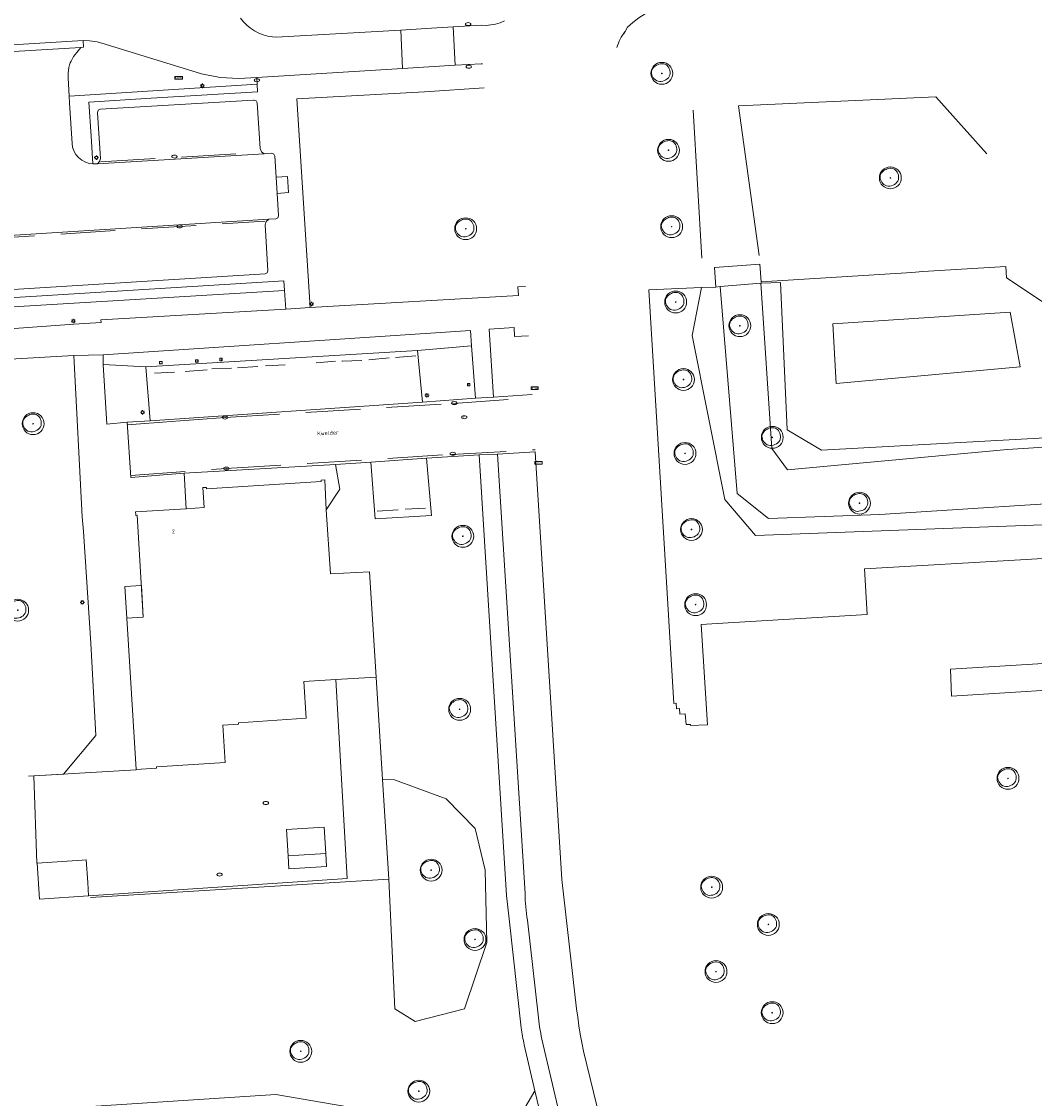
# Model space of a CAD drawing. Header units: metres. Extents: x 162108 to 162858, y 502368 to 503171.
# Tile 24 of 38: x 162311 to 162403, y 502826 to 502924. Entities that reach past the tile are written whole.
import ezdxf
from ezdxf.enums import TextEntityAlignment as Align

# ---------------------------------------------------------------- set-up
doc = ezdxf.new("R2010")
doc.units = ezdxf.units.M
doc.linetypes.add('RI-HWA-SO', pattern=[7.4, 5, -2.4])
for name, color, linetype, lineweight, true_color in [('B-PV-GR-BEPLANTING_CULTUUR_BOSPLANTSOEN-GV', 7, 'Continuous', 13, 0x99cc00), ('B-PV-GR-BEPLANTING_CULTUUR_HEESTERS-GV', 7, 'Continuous', 13, 0x99cc00), ('B-PV-GR-BEPLANTING_CULTUUR_ROOS-GV', 7, 'Continuous', 18, 0x99cc00), ('B-PV-GR-BEPLANTING_CULTUUR_VASTE PLANTENVAK-GV', 7, 'Continuous', 13, 0x99cc00), ('B-PV-RI-HWA_GOOT_MOLGOOT-G', 150, 'RI-HWA-SO', 18, 0x007fff), ('B-WE-GR-BOOM-S', 3, 'Continuous', 18, 0x00ff00)]:
    doc.layers.add(name, color=color, linetype=linetype, lineweight=lineweight, true_color=true_color)
for name, color, linetype, lineweight in [('B-PV-IE-MEUBILAIR-S', 252, 'Continuous', 13), ('B-PV-IE-MEUBILAIR_WEGMEUBILAIR-G', 252, 'Continuous', 13), ('B-PV-IE-TERREINAFSCHEIDING_KUNSTMATIG_HEKWERK-G', 252, 'IE-TERREINAFSCHEIDING-KUNSTMATIG-OPEN', 13), ('B-PV-OG-BEBOUWING-GV', 7, 'Continuous', 18), ('B-PV-OG-BEBOUWING-T18', 7, 'Continuous', 18), ('B-PV-OG-BEBOUWING_LUIFEL-GV', 7, 'Continuous', 18), ('B-PV-OG-TERREIN_BEGROEID-GV', 7, 'Continuous', 13), ('B-PV-OG-TERREIN_ERF-GV', 252, 'Continuous', 13), ('B-PV-OG-TOPOGRAFIE-T18', 7, 'Continuous', 18), ('B-PV-VH-GESLOTENVERHARDING_ASFALT-GV', 252, 'Continuous', 13), ('B-PV-VH-OPENVERHARDING_BETONELEMENT-GV', 252, 'Continuous', 13), ('B-PV-VH-OPENVERHARDING_BETONSTRAATSTEEN-GV', 252, 'Continuous', 13), ('B-PV-VH-OPENVERHARDING_STRAATBAKSTEEN-GV', 252, 'Continuous', 13), ('B-PV-VH-OPENVERHARDING_TEGEL-GV', 252, 'Continuous', 13)]:
    doc.layers.add(name, color=color, linetype=linetype, lineweight=lineweight)
doc.styles.add('NLCS-ISO', font='NLCS-ISO.ttf')
doc.styles.add('NLCS-ISO-M200-T18', font='NLCS-ISO.ttf', dxfattribs={"height": 1.8})
doc.linetypes.add('IE-TERREINAFSCHEIDING-KUNSTMATIG-OPEN', pattern='A,7,-1.5,[67,NLCS.SHX,S=0.75,R=0,X=0,Y=0],-1.5', length=10)

# ---------------------------------------------------------------- blocks, each defined once
blk = doc.blocks.new('SIE-MEUBILAIR_BORD_STRAATNAAM-SO')
blk.add_lwpolyline([(-1.62, -0.62), (1.62, -0.62), (1.62, 0.62), (-1.62, 0.62)], close=True)
at = {"style": 'NLCS-ISO'}
blk.add_text('straat', height=0.75, dxfattribs=at).set_placement((0, 0.08), align=Align.MIDDLE_CENTER)
blk = doc.blocks.new('SIE-MEUBILAIR_BORD_VERKEER-SO')
blk.add_lwpolyline([(-0.5625, -0.5625), (0.5625, -0.5625), (0.5625, 0.5625), (-0.5625, 0.5625)], close=True)
at = {"style": 'NLCS-ISO'}
blk.add_text('vb', height=0.75, dxfattribs=at).set_placement((0, 0), align=Align.MIDDLE_CENTER)
blk = doc.blocks.new('SIE-MEUBILAIR_PAAL_LICHTMAST-SO')
for points in [[(-0.62, 0), (-1, 0)], [(-0.71, 0.71), (-0.44, 0.44)], [(0, 1), (0, 0.62)], [(0.44, 0.44), (0.71, 0.71)], [(1, 0), (0.62, 0)], [(-0.71, -0.71), (-0.44, -0.44)], [(0, -0.62), (0, -1)], [(0.44, -0.44), (0.71, -0.71)]]:
    blk.add_lwpolyline(points)
blk.add_circle((0, 0), 0.5)
blk = doc.blocks.new('SIE-MEUBILAIR_PUT_KOLK-SO')
blk.add_ellipse((0, 0), major_axis=(1.25, 0), ratio=0.54)
blk = doc.blocks.new('SIE-MEUBILAIR_PUT_RIOOLPUT-SO')
blk.add_ellipse((0, 0), major_axis=(1.25, 0), ratio=0.54)
at = {"style": 'NLCS-ISO'}
blk.add_text('ri', height=0.75, dxfattribs=at).set_placement((-0.04, 0.07), align=Align.MIDDLE_CENTER)
blk = doc.blocks.new('SGR-BOOM_03')
blk.add_lwpolyline([(2.39, 3.6), (2.81, 3.14), (3.17, 2.6), (3.46, 1.98), (3.66, 1.31), (3.77, 0.62), (3.77, -0.08), (3.65, -0.77), (3.39, -1.41), (3, -2), (2.49, -2.52), (1.88, -2.96), (1.21, -3.31), (0.49, -3.56), (-0.26, -3.7), (-0.99, -3.72), (-1.7, -3.6), (-2.35, -3.35), (-2.94, -2.98), (-3.46, -2.51), (-3.9, -1.97), (-4.25, -1.38), (-4.52, -0.76), (-4.68, -0.13), (-4.73, 0.48), (-4.67, 1.06), (-4.5, 1.6), (-4.24, 2.1), (-3.91, 2.55), (-3.5, 2.97), (-3.03, 3.33), (-2.53, 3.65), (-1.98, 3.92), (-1.42, 4.14), (-0.84, 4.29), (-0.26, 4.39), (0.31, 4.41), (0.87, 4.35), (1.41, 4.2), (1.92, 3.95)], close=True)
for radius in [5, 0.15]:
    blk.add_circle((0, 0), radius)

msp = doc.modelspace()

# ---------------------------------------------------------------- linework, layer by layer
at = {"layer": 'B-PV-GR-BEPLANTING_CULTUUR_BOSPLANTSOEN-GV'}
for points in [[(162374.086, 502899.966), (162372.78, 502899.914), (162371.936, 502895.535), (162374.931, 502880.525), (162377.714, 502877.261), (162408.875, 502878.413), (162411.014, 502876.694), (162411.709, 502868.185), (162413.006, 502867.167), (162440.166, 502868.492), (162442.036, 502876.456), (162444.96, 502888.826), (162443.211, 502886.067), (162439.883, 502872.17), (162436.868, 502869.827), (162416.453, 502868.412), (162413.369, 502869.283), (162411.792, 502879.361), (162410.872, 502880.558), (162389.096, 502879.166), (162378.92, 502878.791), (162376.039, 502881.087), (162374.484, 502900.001)], [(162343.612, 502854.93), (162344.186, 502845.831), (162344.744, 502833.962), (162346.603, 502832.795), (162351.127, 502833.982), (162353.155, 502840.022), (162353.01, 502846.643), (162352.092, 502850.451), (162349.444, 502853.179), (162344.698, 502854.915)]]:
    msp.add_lwpolyline(points, close=True, dxfattribs=at)
msp.add_lwpolyline([(162411.275, 502885.767), (162400.777, 502885.105), (162380.645, 502883.241), (162379.224, 502885.211), (162378.225, 502900.329), (162374.484, 502900.001), (162376.039, 502881.087), (162378.92, 502878.791), (162389.096, 502879.166), (162410.872, 502880.558)], dxfattribs=at)
at = {"layer": 'B-PV-GR-BEPLANTING_CULTUUR_HEESTERS-GV'}
msp.add_lwpolyline([(162330.633, 502924.552), (162330.906, 502924.212), (162331.213, 502923.901), (162331.551, 502923.625), (162331.915, 502923.385), (162332.303, 502923.184), (162332.71, 502923.026), (162333.131, 502922.91), (162333.561, 502922.839), (162333.893, 502922.815), (162345.285, 502923.467), (162347.62, 502923.61), (162350.089, 502923.761), (162352.64, 502923.902), (162353.08, 502923.894), (162353.518, 502923.93), (162353.95, 502924.012), (162354.371, 502924.138), (162354.776, 502924.308)], dxfattribs=at)
at = {"layer": 'B-PV-GR-BEPLANTING_CULTUUR_ROOS-GV'}
for points in [[(162314.989, 502916.78), (162315.226, 502913.091), (162315.282, 502912.751), (162315.401, 502912.412), (162315.586, 502912.087), (162315.831, 502911.797), (162316.126, 502911.558), (162316.454, 502911.38), (162316.794, 502911.268), (162317.137, 502911.218), (162316.966, 502913.752), (162316.756, 502916.872), (162322.458, 502917.225), (162332.192, 502917.828), (162332.149, 502918.528), (162314.957, 502917.419), (162314.987, 502916.823)], [(162299.705, 502897.561), (162334.65, 502899.659), (162334.585, 502900.527), (162299.643, 502898.379)], [(162346.812, 502894.17), (162351.749, 502894.601), (162351.647, 502895.979), (162349.362, 502895.835), (162318.069, 502893.764), (162318.084, 502892.891), (162321.988, 502892.683)], [(162325.647, 502879.701), (162327.309, 502879.806), (162327.198, 502881.622), (162327.517, 502881.642), (162327.524, 502881.522), (162338.017, 502882.185), (162338.009, 502882.305), (162338.328, 502882.325), (162338.472, 502879.594), (162339.715, 502881.498), (162339.312, 502883.743), (162325.464, 502882.942)]]:
    msp.add_lwpolyline(points, close=True, dxfattribs=at)
at = {"layer": 'B-PV-GR-BEPLANTING_CULTUUR_VASTE PLANTENVAK-GV'}
msp.add_lwpolyline([(162401.912, 502892.656), (162401.005, 502897.682), (162384.784, 502896.592), (162385.093, 502891.135)], close=True, dxfattribs=at)
at = {"layer": 'B-PV-IE-MEUBILAIR_WEGMEUBILAIR-G'}
for points in [[(162337.557, 502893.032), (162339.329, 502893.185)], [(162339.963, 502893.187), (162339.903, 502893.191), (162341.732, 502893.254)], [(162342.352, 502893.317), (162344.217, 502893.487)], [(162344.79, 502893.524), (162346.655, 502893.668)], [(162322.754, 502892.081), (162324.583, 502892.181)], [(162325.582, 502892.248), (162327.595, 502892.399)], [(162328.014, 502892.481), (162329.812, 502892.534)], [(162330.364, 502892.581), (162332.23, 502892.709)], [(162332.912, 502892.747), (162334.719, 502892.857)], [(162345.046, 502879.595), (162343.119, 502879.482)], [(162347.553, 502879.75), (162345.692, 502879.647)]]:
    msp.add_lwpolyline(points, dxfattribs=at)
at = {"layer": 'B-PV-IE-TERREINAFSCHEIDING_KUNSTMATIG_HEKWERK-G'}
for points in [[(162402.469, 502875.062), (162408.469, 502875.417), (162409.066, 502865.836), (162403.066, 502865.481)], [(162316.923, 502844.14), (162344.186, 502845.831), (162343.612, 502854.93), (162343.022, 502864.295)], [(162321.096, 502855.859), (162321.1, 502855.809), (162311.242, 502855.252)], [(162311.724, 502855.279), (162312.012, 502847.282), (162312.038, 502847.284)]]:
    msp.add_lwpolyline(points, dxfattribs=at)
at = {"layer": 'B-PV-OG-BEBOUWING-GV'}
for points in [[(162321.045, 502879.181), (162321.051, 502879.09), (162321.171, 502879.098), (162321.743, 502869.785), (162320.246, 502869.691), (162321.096, 502855.859), (162322.962, 502855.974), (162322.955, 502856.094), (162329.213, 502856.478), (162329.003, 502859.911), (162330.449, 502860.009), (162330.442, 502860.129), (162336.627, 502860.546), (162336.42, 502863.908), (162339.334, 502864.079), (162343.022, 502864.295), (162342.431, 502873.939), (162338.868, 502873.732), (162338.472, 502879.594), (162338.328, 502882.325), (162338.009, 502882.305), (162338.017, 502882.185), (162327.524, 502881.522), (162327.517, 502881.642), (162327.198, 502881.622), (162327.309, 502879.806), (162325.647, 502879.701), (162321.031, 502879.409)], [(162334.983, 502847.965), (162335.059, 502846.768), (162338.502, 502846.981), (162338.427, 502848.179)]]:
    msp.add_lwpolyline(points, close=True, dxfattribs=at)
for points in [[(162316.152, 502847.564), (162312.038, 502847.284)], [(162312.038, 502847.284), (162312.254, 502843.981)], [(162316.663, 502845.519), (162316.528, 502847.59), (162316.152, 502847.564)], [(162316.744, 502844.287), (162316.663, 502845.519)], [(162312.254, 502843.981), (162316.744, 502844.287)]]:
    msp.add_lwpolyline(points, dxfattribs=at)
at = {"layer": 'B-PV-OG-BEBOUWING_LUIFEL-GV'}
for points in [[(162321.743, 502869.785), (162321.566, 502872.672), (162320.044, 502872.581), (162320.246, 502869.691)], [(162338.427, 502848.179), (162338.276, 502850.574), (162334.832, 502850.361), (162334.983, 502847.965)]]:
    msp.add_lwpolyline(points, close=True, dxfattribs=at)
at = {"layer": 'B-PV-OG-TERREIN_BEGROEID-GV'}
for points in [[(162314.957, 502917.419), (162332.149, 502918.528), (162332.112, 502919.139), (162330.485, 502919.04), (162328.758, 502919.119), (162327.065, 502919.466), (162318.242, 502922.188), (162317.515, 502922.373), (162316.807, 502922.484), (162316.24, 502922.51), (162316.267, 502921.898), (162316.021, 502921.865), (162315.909, 502921.727), (162315.65, 502921.407), (162315.514, 502921.239), (162315.369, 502921.039), (162315.253, 502920.849), (162315.141, 502920.632), (162315.066, 502920.454), (162315.002, 502920.271), (162314.941, 502920.051), (162314.888, 502919.766), (162314.866, 502919.545), (162314.86, 502919.366), (162314.865, 502919.19), (162314.871, 502919.101)], [(162392.019, 502901.284), (162378.254, 502900.439), (162378.263, 502900.332), (162380.012, 502900.393), (162380.625, 502886.915), (162383.766, 502885.041), (162413.068, 502886.676), (162415.778, 502884.196), (162419.103, 502880.129), (162420.191, 502875.069), (162423.254, 502873.153), (162424.653, 502873.219), (162434.739, 502876.334), (162436.583, 502877.893), (162440.208, 502886.972), (162442.09, 502889.022), (162444.96, 502888.826), (162447.272, 502898.787), (162407.691, 502896.212), (162407.657, 502896.535), (162407.136, 502896.524), (162400.673, 502900.812), (162400.604, 502901.85), (162393.033, 502901.373)], [(162299.865, 502895.457), (162315.398, 502896.558), (162317.889, 502896.734), (162317.872, 502896.97), (162334.777, 502897.956), (162334.65, 502899.659), (162299.705, 502897.561)], [(162385.093, 502891.135), (162384.784, 502896.592), (162401.005, 502897.682), (162401.912, 502892.656)], [(162346.812, 502894.17), (162347.278, 502889.433), (162352.104, 502889.808), (162351.749, 502894.601)], [(162343.612, 502854.93), (162344.698, 502854.915), (162349.444, 502853.179), (162352.092, 502850.451), (162353.01, 502846.643), (162353.155, 502840.022), (162351.127, 502833.982), (162346.603, 502832.795), (162344.744, 502833.962), (162344.186, 502845.831)]]:
    msp.add_lwpolyline(points, close=True, dxfattribs=at)
for points in [[(162352.909, 502918.168), (162347.442, 502917.81), (162335.766, 502917.176), (162337.014, 502898.086)], [(162378.063, 502902.838), (162376.159, 502916.538), (162394.22, 502917.356)], [(162398.886, 502912.133), (162394.22, 502917.356), (162376.159, 502916.538), (162378.063, 502902.838)], [(162372.016, 502916.148), (162372.804, 502902.596)], [(162372.804, 502902.596), (162372.016, 502916.148)], [(162373.967, 502901.743), (162378.124, 502902.055)], [(162337.014, 502898.086), (162356.04, 502899.196), (162355.994, 502899.984), (162356.697, 502900.03)], [(162408.875, 502878.413), (162377.714, 502877.261), (162374.931, 502880.525), (162371.936, 502895.535), (162372.78, 502899.914), (162367.98, 502899.724), (162370.242, 502861.889), (162370.463, 502861.92), (162370.486, 502861.402), (162370.761, 502861.415), (162370.814, 502860.896), (162371.279, 502860.935), (162371.387, 502859.961), (162371.777, 502859.979), (162371.784, 502859.866), (162373.336, 502859.93), (162372.761, 502869.112), (162374.222, 502869.203), (162387.947, 502870.015), (162387.683, 502874.187), (162402.469, 502875.062), (162408.469, 502875.417)], [(162355.658, 502896.272), (162353.383, 502896.102), (162353.769, 502889.906)], [(162356.974, 502895.5), (162355.697, 502895.439), (162355.658, 502896.272)], [(162356.297, 502832.24), (162355.188, 502842.209), (162354.94, 502844.317), (162352.443, 502884.617), (162347.65, 502884.312), (162348.087, 502879.082), (162342.939, 502878.767), (162342.551, 502883.952), (162339.312, 502883.743), (162339.715, 502881.498), (162338.472, 502879.594), (162338.868, 502873.732), (162342.431, 502873.939), (162343.022, 502864.295), (162339.334, 502864.079), (162340.369, 502845.878), (162316.744, 502844.287), (162312.254, 502843.981), (162312.038, 502847.284), (162312.012, 502847.282), (162311.724, 502855.279), (162314.434, 502855.432), (162317.405, 502858.975), (162316.956, 502867.409), (162316.272, 502877.6), (162316.143, 502878.958), (162315.379, 502893.713), (162306.339, 502893.181)], [(162321.988, 502892.683), (162318.084, 502892.891)], [(162318.084, 502892.891), (162318.41, 502887.436), (162320.278, 502887.616)], [(162322.372, 502887.719), (162321.988, 502892.683)], [(162353.769, 502889.906), (162357.301, 502890.134)], [(162320.278, 502887.616), (162322.372, 502887.719)], [(162357.57, 502884.903), (162360.009, 502845.781), (162361.365, 502833.968)], [(162409.066, 502865.836), (162403.066, 502865.481), (162395.55, 502865.037), (162395.643, 502862.557), (162439.431, 502865.293)], [(162253.005, 502852.526), (162253.068, 502851.558), (162253.214, 502848.504), (162255.032, 502821.598), (162255.803, 502821.057), (162300.439, 502823.973), (162333.858, 502826.137), (162344.902, 502824.258), (162346.653, 502823.912), (162356.645, 502824.913), (162357.543, 502826.467), (162356.577, 502830.672)], [(162361.365, 502833.968), (162361.467, 502833.193), (162361.579, 502832.419), (162361.703, 502831.647), (162361.839, 502830.877), (162361.985, 502830.109), (162369.917, 502797.62)]]:
    msp.add_lwpolyline(points, dxfattribs=at)
msp.add_lwpolyline([(162356.577, 502830.672, -0.022912), (162356.297, 502832.24)], format="xyb", dxfattribs=at)
at = {"layer": 'B-PV-OG-TERREIN_ERF-GV'}
msp.add_lwpolyline([(162403.066, 502865.481), (162409.066, 502865.836), (162408.469, 502875.417), (162402.469, 502875.062)], dxfattribs=at)
at = {"layer": 'B-PV-RI-HWA_GOOT_MOLGOOT-G'}
for points in [[(162317.84, 502911.409), (162332.508, 502912.287)], [(162299.416, 502903.877), (162332.863, 502905.997)], [(162320.283, 502887.363), (162324.28, 502887.684), (162329.214, 502888.03), (162350.112, 502889.329), (162357.316, 502889.858)], [(162320.595, 502882.727), (162329.33, 502883.374), (162349.937, 502884.662), (162357.56, 502885.088)]]:
    msp.add_lwpolyline(points, dxfattribs=at)
at = {"layer": 'B-PV-VH-GESLOTENVERHARDING_ASFALT-GV'}
for points in [[(162307.761, 502921.983), (162316.24, 502922.51), (162316.807, 502922.484), (162317.515, 502922.373), (162318.242, 502922.188), (162327.065, 502919.466), (162328.758, 502919.119), (162330.485, 502919.04), (162332.112, 502919.139), (162345.442, 502919.951), (162345.285, 502923.467), (162333.893, 502922.815), (162333.561, 502922.839), (162333.131, 502922.91), (162332.71, 502923.026), (162332.303, 502923.184), (162331.915, 502923.385), (162331.551, 502923.625), (162331.213, 502923.901), (162330.906, 502924.212), (162330.633, 502924.552)], [(162365.799, 502923.339), (162366.023, 502923.716), (162366.499, 502924.163), (162367.046, 502924.582), (162367.634, 502924.94), (162368.256, 502925.235), (162368.366, 502925.274)], [(162354.776, 502924.308), (162354.371, 502924.138), (162353.95, 502924.012), (162353.518, 502923.93), (162353.08, 502923.894), (162352.64, 502923.902), (162350.089, 502923.761), (162350.269, 502920.242), (162352.647, 502920.375), (162352.774, 502920.366)], [(162357.57, 502884.903), (162354.141, 502884.678), (162356.648, 502844.512)], [(162361.365, 502833.968), (162360.009, 502845.781), (162357.57, 502884.903)], [(162356.861, 502842.074), (162357.855, 502833.427)], [(162361.985, 502830.109), (162361.839, 502830.877), (162361.703, 502831.647), (162361.579, 502832.419), (162361.467, 502833.193), (162361.365, 502833.968)], [(162358.199, 502831.203), (162367.525, 502791.532)], [(162369.917, 502797.62), (162361.985, 502830.109)]]:
    msp.add_lwpolyline(points, dxfattribs=at)
for points in [[(162365.043, 502921.868, -0.09068), (162365.799, 502923.339)], [(162356.648, 502844.512, 0.034885), (162356.861, 502842.074)], [(162357.855, 502833.427, 0.039595), (162358.199, 502831.203)]]:
    msp.add_lwpolyline(points, format="xyb", dxfattribs=at)
at = {"layer": 'B-PV-VH-OPENVERHARDING_BETONELEMENT-GV'}
for points in [[(162345.285, 502923.467), (162345.442, 502919.951), (162350.269, 502920.242), (162350.089, 502923.761), (162347.62, 502923.61)], [(162316.24, 502922.51), (162307.761, 502921.983), (162307.063, 502921.934), (162307.101, 502921.327), (162307.287, 502921.355), (162316.021, 502921.865), (162316.267, 502921.898)], [(162334.938, 502910.067), (162333.894, 502910.011), (162333.982, 502908.522), (162335.032, 502908.6)]]:
    msp.add_lwpolyline(points, close=True, dxfattribs=at)
at = {"layer": 'B-PV-VH-OPENVERHARDING_BETONSTRAATSTEEN-GV'}
for points in [[(162365.799, 502923.339, 0.09068), (162365.043, 502921.868)], [(162365.731, 502923.164, -0.102384), (162365.799, 502923.339)]]:
    msp.add_lwpolyline(points, format="xyb", dxfattribs=at)
for points in [[(162347.278, 502889.433), (162346.812, 502894.17), (162321.988, 502892.683)], [(162321.988, 502892.683), (162322.372, 502887.719)], [(162357.301, 502890.134), (162353.769, 502889.906), (162352.104, 502889.808), (162347.278, 502889.433), (162322.372, 502887.719), (162320.278, 502887.616), (162320.607, 502882.543), (162325.464, 502882.942), (162339.312, 502883.743), (162342.551, 502883.952), (162347.65, 502884.312)], [(162322.372, 502887.719), (162347.278, 502889.433)], [(162342.551, 502883.952), (162342.939, 502878.767), (162348.087, 502879.082), (162347.65, 502884.312)], [(162347.65, 502884.312), (162342.551, 502883.952)], [(162347.65, 502884.312), (162352.443, 502884.617), (162354.141, 502884.678), (162357.57, 502884.903)]]:
    msp.add_lwpolyline(points, dxfattribs=at)
at = {"layer": 'B-PV-VH-OPENVERHARDING_STRAATBAKSTEEN-GV'}
msp.add_lwpolyline([(162299.326, 502904.043), (162333.23, 502906.163), (162333.872, 502906.21), (162334.052, 502906.301), (162334.117, 502906.492), (162334.115, 502906.522), (162333.982, 502908.522), (162333.894, 502910.011), (162333.772, 502911.926), (162333.675, 502912.123), (162333.468, 502912.193), (162333.458, 502912.193), (162332.79, 502912.149), (162317.543, 502911.228), (162317.137, 502911.218), (162316.794, 502911.268), (162316.454, 502911.38), (162316.126, 502911.558), (162315.831, 502911.797), (162315.586, 502912.087), (162315.401, 502912.412), (162315.282, 502912.751), (162315.226, 502913.091), (162314.989, 502916.78), (162314.987, 502916.823), (162314.957, 502917.419), (162314.871, 502919.101), (162314.865, 502919.19), (162314.86, 502919.366), (162314.866, 502919.545), (162314.888, 502919.766), (162314.941, 502920.051), (162315.002, 502920.271), (162315.066, 502920.454), (162315.141, 502920.632), (162315.253, 502920.849), (162315.369, 502921.039), (162315.514, 502921.239), (162315.65, 502921.407), (162315.909, 502921.727), (162316.021, 502921.865), (162307.287, 502921.355)], dxfattribs=at)
for points in [[(162317.737, 502911.436), (162317.543, 502911.228), (162332.79, 502912.149), (162332.544, 502912.339), (162332.427, 502912.627), (162332.163, 502916.815), (162332.074, 502916.997), (162331.882, 502917.063), (162331.83, 502917.06), (162317.83, 502916.225), (162317.625, 502916.125), (162317.551, 502915.91), (162317.553, 502915.886), (162317.82, 502911.708)], [(162332.98, 502905.961), (162333.23, 502906.163), (162299.326, 502904.043), (162299.684, 502899.388), (162299.783, 502899.19), (162299.993, 502899.119), (162300.007, 502899.12), (162332.88, 502901.16), (162333.071, 502901.253), (162333.14, 502901.454), (162333.138, 502901.483), (162332.876, 502905.657)]]:
    msp.add_lwpolyline(points, close=True, dxfattribs=at)
at = {"layer": 'B-PV-VH-OPENVERHARDING_TEGEL-GV'}
for points in [[(162368.366, 502925.274), (162368.256, 502925.235), (162367.634, 502924.94), (162367.046, 502924.582), (162366.499, 502924.163), (162366.023, 502923.716), (162365.799, 502923.339)], [(162352.774, 502920.366), (162352.647, 502920.375), (162350.269, 502920.242), (162345.442, 502919.951), (162332.112, 502919.139), (162332.149, 502918.528), (162332.192, 502917.828), (162322.458, 502917.225), (162316.756, 502916.872), (162316.966, 502913.752), (162317.137, 502911.218), (162317.543, 502911.228), (162317.737, 502911.436), (162317.82, 502911.708), (162317.553, 502915.886), (162317.551, 502915.91), (162317.625, 502916.125), (162317.83, 502916.225), (162331.83, 502917.06), (162331.882, 502917.063), (162332.074, 502916.997), (162332.163, 502916.815), (162332.427, 502912.627), (162332.544, 502912.339), (162332.79, 502912.149), (162333.458, 502912.193), (162333.468, 502912.193), (162333.675, 502912.123), (162333.772, 502911.926), (162333.894, 502910.011), (162334.938, 502910.067), (162335.032, 502908.6), (162333.982, 502908.522), (162334.115, 502906.522), (162334.117, 502906.492), (162334.052, 502906.301), (162333.872, 502906.21), (162333.23, 502906.163), (162332.98, 502905.961), (162332.876, 502905.657), (162333.138, 502901.483), (162333.14, 502901.454), (162333.071, 502901.253), (162332.88, 502901.16), (162300.007, 502899.12)], [(162297.46, 502897.576), (162297.601, 502895.297), (162299.865, 502895.457), (162299.705, 502897.561), (162299.643, 502898.379), (162334.585, 502900.527), (162334.65, 502899.659), (162334.777, 502897.956), (162337.014, 502898.086), (162335.766, 502917.176), (162347.442, 502917.81), (162352.909, 502918.168)], [(162356.697, 502900.03), (162355.994, 502899.984), (162356.04, 502899.196), (162337.014, 502898.086), (162334.777, 502897.956), (162317.872, 502896.97), (162317.889, 502896.734), (162315.398, 502896.558), (162299.865, 502895.457)], [(162349.362, 502895.835), (162351.647, 502895.979), (162351.749, 502894.601), (162352.104, 502889.808), (162353.769, 502889.906), (162353.383, 502896.102), (162355.658, 502896.272), (162355.697, 502895.439), (162356.974, 502895.5)], [(162306.339, 502893.181), (162315.379, 502893.713), (162318.069, 502893.764), (162349.362, 502895.835)], [(162356.648, 502844.512), (162354.141, 502884.678), (162352.443, 502884.617), (162354.94, 502844.317), (162355.188, 502842.209), (162356.297, 502832.24)], [(162357.855, 502833.427), (162356.861, 502842.074)], [(162367.525, 502791.532), (162358.199, 502831.203)], [(162356.577, 502830.672), (162357.543, 502826.467), (162359.578, 502817.995), (162363.782, 502800.409), (162365.191, 502794.372), (162366.321, 502788.43), (162366.721, 502752.466), (162366.734, 502751.508), (162366.745, 502750.967), (162366.758, 502750.426), (162366.774, 502749.885), (162366.793, 502749.344), (162366.814, 502748.803), (162366.947, 502746.72), (162370.228, 502695.508)], [(162344.902, 502824.258), (162333.858, 502826.137), (162300.439, 502823.973)], [(162359.578, 502817.995), (162357.543, 502826.467), (162356.645, 502824.913)]]:
    msp.add_lwpolyline(points, dxfattribs=at)
for points in [[(162365.799, 502923.339, 0.102384), (162365.731, 502923.164)], [(162356.861, 502842.074, -0.034885), (162356.648, 502844.512)], [(162358.199, 502831.203, -0.039595), (162357.855, 502833.427)], [(162356.297, 502832.24, 0.022912), (162356.577, 502830.672)]]:
    msp.add_lwpolyline(points, format="xyb", dxfattribs=at)
for points in [[(162378.254, 502900.439), (162378.124, 502902.055), (162373.967, 502901.743), (162374.086, 502899.966), (162374.484, 502900.001), (162378.225, 502900.329), (162378.263, 502900.332)], [(162325.464, 502882.942), (162320.607, 502882.543), (162320.278, 502887.616), (162318.41, 502887.436), (162318.084, 502892.891), (162318.069, 502893.764), (162315.379, 502893.713), (162316.143, 502878.958), (162316.272, 502877.6), (162316.956, 502867.409), (162317.405, 502858.975), (162314.434, 502855.432), (162311.724, 502855.279), (162312.012, 502847.282), (162312.038, 502847.284), (162316.152, 502847.564), (162316.528, 502847.59), (162316.663, 502845.519), (162316.744, 502844.287), (162340.369, 502845.878), (162339.334, 502864.079), (162336.42, 502863.908), (162336.627, 502860.546), (162330.442, 502860.129), (162330.449, 502860.009), (162329.003, 502859.911), (162329.213, 502856.478), (162322.955, 502856.094), (162322.962, 502855.974), (162321.096, 502855.859), (162320.246, 502869.691), (162321.743, 502869.785), (162321.171, 502879.098), (162321.051, 502879.09), (162321.045, 502879.181), (162321.031, 502879.409), (162325.647, 502879.701)], [(162338.427, 502848.179), (162338.502, 502846.981), (162335.059, 502846.768), (162334.983, 502847.965)]]:
    msp.add_lwpolyline(points, close=True, dxfattribs=at)

# ---------------------------------------------------------------- block references
at = {"layer": 'B-PV-IE-MEUBILAIR-S', "xscale": 0.2, "yscale": 0.2, "zscale": 0.2}
for name, p in [('SIE-MEUBILAIR_PUT_KOLK-SO', (162351.448, 502924.011)), ('SIE-MEUBILAIR_PUT_KOLK-SO', (162351.505, 502920.114)), ('SIE-MEUBILAIR_BORD_STRAATNAAM-SO', (162324.959, 502919.095)), ('SIE-MEUBILAIR_BORD_STRAATNAAM-SO', (162324.987, 502919.095)), ('SIE-MEUBILAIR_PAAL_LICHTMAST-SO', (162327.15, 502918.363)), ('SIE-MEUBILAIR_PUT_KOLK-SO', (162332.129, 502918.875)), ('SIE-MEUBILAIR_PAAL_LICHTMAST-SO', (162317.448, 502911.797)), ('SIE-MEUBILAIR_PUT_KOLK-SO', (162324.588, 502911.893)), ('SIE-MEUBILAIR_PUT_KOLK-SO', (162325.054, 502905.505)), ('SIE-MEUBILAIR_PAAL_LICHTMAST-SO', (162337.123, 502898.419)), ('SIE-MEUBILAIR_PAAL_LICHTMAST-SO', (162315.335, 502896.859)), ('SIE-MEUBILAIR_BORD_VERKEER-SO', (162323.34, 502893.053)), ('SIE-MEUBILAIR_BORD_VERKEER-SO', (162326.64, 502893.209)), ('SIE-MEUBILAIR_BORD_VERKEER-SO', (162328.847, 502893.344)), ('SIE-MEUBILAIR_BORD_VERKEER-SO', (162351.485, 502891.046)), ('SIE-MEUBILAIR_PAAL_LICHTMAST-SO', (162347.679, 502890.073)), ('SIE-MEUBILAIR_BORD_STRAATNAAM-SO', (162357.526, 502890.714)), ('SIE-MEUBILAIR_PUT_KOLK-SO', (162350.179, 502889.36)), ('SIE-MEUBILAIR_PAAL_LICHTMAST-SO', (162321.681, 502888.514)), ('SIE-MEUBILAIR_PUT_KOLK-SO', (162329.214, 502888.03)), ('SIE-MEUBILAIR_PUT_RIOOLPUT-SO', (162351.088, 502888.065)), ('SIE-MEUBILAIR_PUT_KOLK-SO', (162350.042, 502884.718)), ('SIE-MEUBILAIR_PUT_KOLK-SO', (162329.33, 502883.374)), ('SIE-MEUBILAIR_BORD_STRAATNAAM-SO', (162357.879, 502883.902)), ('SIE-MEUBILAIR_PAAL_LICHTMAST-SO', (162316.164, 502871.131)), ('SIE-MEUBILAIR_PUT_KOLK-SO', (162332.947, 502852.786)), ('SIE-MEUBILAIR_PUT_KOLK-SO', (162328.718, 502846.241))]:
    msp.add_blockref(name, p, dxfattribs=at)
at = {"layer": 'B-WE-GR-BOOM-S', "xscale": 0.2, "yscale": 0.2, "zscale": 0.2}
for p in [(162369.159, 502919.504), (162369.77, 502912.47), (162390.054, 502909.944), (162351.223, 502905.299), (162370.057, 502905.486), (162370.426, 502898.597), (162376.295, 502896.43), (162371.141, 502891.506), (162311.663, 502887.469), (162379.257, 502886.22), (162371.279, 502884.754), (162387.238, 502880.2), (162350.964, 502877.172), (162371.869, 502877.795), (162310.258, 502870.421), (162372.246, 502870.924), (162350.668, 502861.355), (162400.812, 502855.042), (162348.061, 502846.653), (162373.715, 502845.087), (162378.899, 502841.686), (162352.076, 502840.314), (162374.11, 502837.373), (162379.252, 502833.614), (162336.138, 502830.082), (162346.94, 502826.442)]:
    msp.add_blockref('SGR-BOOM_03', p, dxfattribs=at)

# ---------------------------------------------------------------- texts
at = {"layer": 'B-PV-OG-BEBOUWING-T18', "style": 'NLCS-ISO-M200-T18'}
msp.add_text('2', height=0.36, rotation=3.6, dxfattribs=at).set_placement((162324.489, 502877.624), align=Align.MIDDLE)
at = {"layer": 'B-PV-OG-TOPOGRAFIE-T18', "style": 'NLCS-ISO-M200-T18'}
msp.add_text('Kwelder', height=0.36, rotation=3.5, dxfattribs=at).set_placement((162338.614, 502886.628), align=Align.MIDDLE)

doc.saveas('drawing.dxf')
